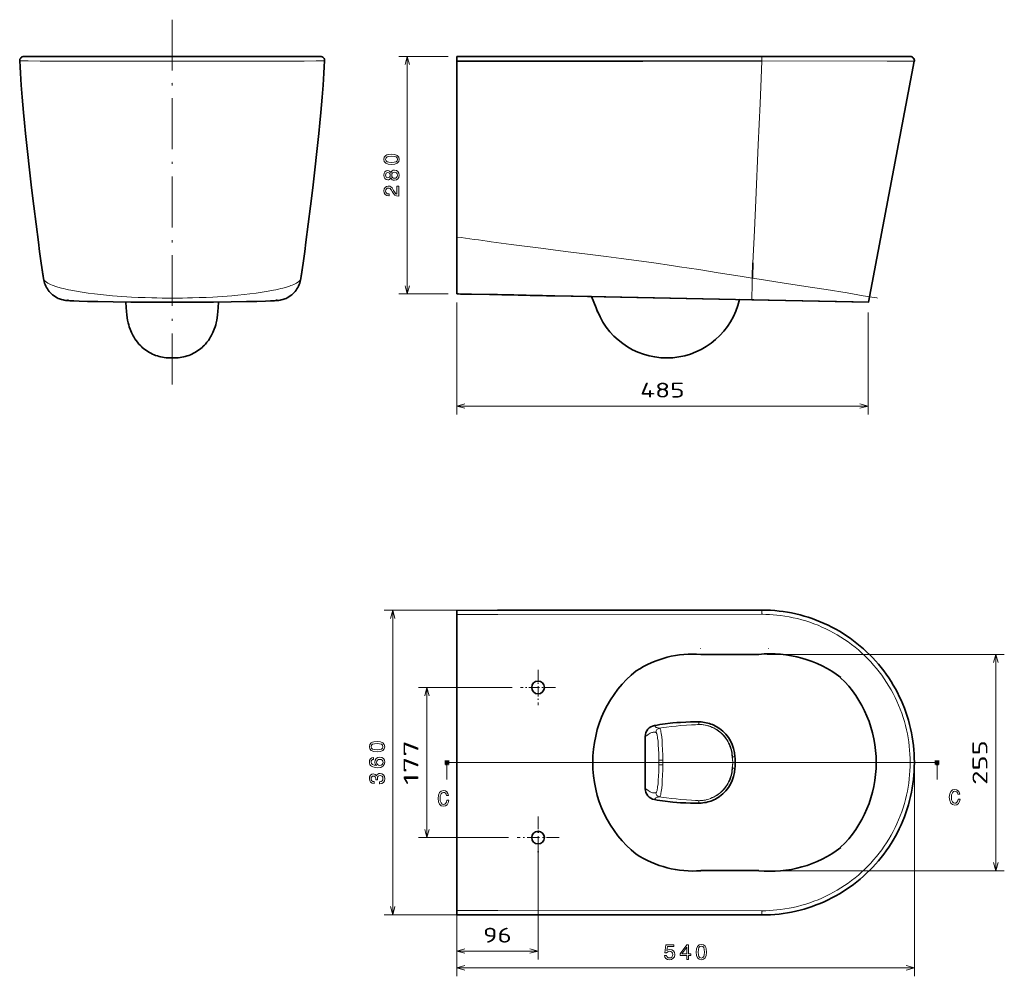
# Model space of a CAD drawing. Extents: x 13 to 407, y 34 to 263.
# Tile 1 of 3: x 13 to 245, y 35 to 261. Entities that reach past the tile are written whole.
import ezdxf
from ezdxf.enums import TextEntityAlignment as Align

# ---------------------------------------------------------------- set-up
doc = ezdxf.new("R2010")
doc.units = 0
doc.linetypes.add('DASHDOT', pattern=[18.5, 12, -3, 0.5, -3])
doc.layers.get('0').update_dxf_attribs({"lineweight": 13})
doc.styles.get("Standard").update_dxf_attribs({"font": 'isocp.shx'})

# ---------------------------------------------------------------- blocks, each defined once
blk = doc.blocks.new('BLOCK1')
at = {"color": 7, "lineweight": 13}
for p, q in [((120.07, 70.4), (120.07, 41.92)), ((139.26, 68.67), (139.26, 41.92))]:
    blk.add_line(p, q, dxfattribs=at)
at = {"color": 7, "lineweight": 13, "ltscale": 0.479647}
blk.add_line((120.07, 43.92), (139.26, 43.92), dxfattribs=at)
at = {"color": 7, "lineweight": 13}
for points in [[(122, 44.44), (120.07, 43.92), (122, 43.4)], [(137.33, 43.4), (139.26, 43.92), (137.33, 44.44)]]:
    blk.add_lwpolyline(points, dxfattribs=at)
blk.add_text('96', height=3.5, dxfattribs=at).set_placement((126.28, 45.92), (133.05, 45.92), align=Align.FIT)
blk = doc.blocks.new('BLOCK2')
at = {"color": 7, "lineweight": 13}
for p, q in [((133.13, 106.07), (111.05, 106.07)), ((113.05, 70.67), (113.05, 106.07)), ((132.29, 70.67), (111.05, 70.67))]:
    blk.add_line(p, q, dxfattribs=at)
for points in [[(113.57, 104.14), (113.05, 106.07), (112.54, 104.14)], [(112.54, 72.61), (113.05, 70.67), (113.57, 72.61)]]:
    blk.add_lwpolyline(points, dxfattribs=at)
blk.add_text('177', height=3.5, rotation=90, dxfattribs=at).set_placement((111.05, 83.12), (111.05, 93.63), align=Align.FIT)
blk = doc.blocks.new('BLOCK3')
at = {"color": 7, "lineweight": 13}
for p, q in [((193.26, 113.87), (249.17, 113.87)), ((247.17, 62.87), (247.17, 113.87)), ((193.26, 62.87), (249.17, 62.87))]:
    blk.add_line(p, q, dxfattribs=at)
for points in [[(247.69, 111.94), (247.17, 113.87), (246.65, 111.94)], [(246.65, 64.81), (247.17, 62.87), (247.69, 64.81)]]:
    blk.add_lwpolyline(points, dxfattribs=at)
blk.add_text('255', height=3.5, rotation=90, dxfattribs=at).set_placement((245.17, 83.12), (245.17, 93.63), align=Align.FIT)
blk = doc.blocks.new('BLOCK4')
at = {"color": 7, "lineweight": 13}
for p, q in [((120.07, 196.87), (120.07, 170.44)), ((217.05, 194.5), (217.05, 170.44)), ((120.07, 172.44), (217.05, 172.44))]:
    blk.add_line(p, q, dxfattribs=at)
for points in [[(122, 172.96), (120.07, 172.44), (122, 171.93)], [(215.12, 171.93), (217.05, 172.44), (215.12, 172.96)]]:
    blk.add_lwpolyline(points, dxfattribs=at)
blk.add_text('485', height=3.5, dxfattribs=at).set_placement((163.31, 174.44), (173.82, 174.44), align=Align.FIT)
blk = doc.blocks.new('BLOCK5')
at = {"color": 7, "linetype": 'DASHDOT', "lineweight": 13, "ltscale": 0.248326}
for p, q in [((139.26, 75.64), (139.26, 65.71)), ((144.22, 70.67), (134.29, 70.67))]:
    blk.add_line(p, q, dxfattribs=at)
blk = doc.blocks.new('BLOCK6')
at = {"color": 7, "linetype": 'DASHDOT', "lineweight": 13, "ltscale": 0.206593}
for p, q in [((139.26, 110.21), (139.26, 101.94)), ((143.39, 106.07), (135.13, 106.07))]:
    blk.add_line(p, q, dxfattribs=at)

msp = doc.modelspace()

# ---------------------------------------------------------------- linework, layer by layer
at = {"color": 7, "linetype": 'DASHDOT', "lineweight": 13}
for p, q in [((48.76, 260.96), (48.76, 172.78)), ((113.55, 85.81), (229.09, 85.81)), ((228.59, 85.81), (114.05, 85.81))]:
    msp.add_line(p, q, dxfattribs=at)
at = {"color": 7, "lineweight": 35}
for p, q in [((48.76, 252.29), (13.82, 252.29)), ((48.76, 252.29), (13.88, 252.29)), ((48.76, 252.29), (83.71, 252.29)), ((48.76, 252.29), (83.65, 252.29)), ((115.84, 252.29), (115.84, 196.3)), ((115.84, 209.73), (115.84, 251.19)), ((115.84, 209.73), (115.84, 251.19)), ((187.84, 252.29), (125.54, 252.29)), ((222.74, 252.29), (187.84, 252.29)), ((223.73, 251.19), (212.91, 194.35)), ((189.31, 194.83), (138.96, 195.83)), ((185.39, 194.9), (147.13, 195.67)), ((212.91, 194.35), (185.5, 194.9)), ((125.49, 121.7), (187.8, 121.76)), ((115.84, 85.81), (115.84, 120.69)), ((115.84, 85.81), (115.84, 120.69)), ((115.84, 85.81), (115.84, 50.92)), ((115.84, 85.81), (115.84, 50.92)), ((125.49, 49.91), (187.8, 49.86))]:
    msp.add_line(p, q, dxfattribs=at)
at = {"color": 7, "lineweight": 35, "ltscale": 0.000133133}
for p, q in [((20.76, 252.29), (20.77, 252.29)), ((76.77, 252.29), (76.76, 252.29))]:
    msp.add_line(p, q, dxfattribs=at)
at = {"color": 7, "lineweight": 13, "ltscale": 0.291266}
for p, q in [((113.84, 252.29), (102.19, 252.29)), ((113.84, 196.3), (102.19, 196.3))]:
    msp.add_line(p, q, dxfattribs=at)
at = {"color": 7, "lineweight": 13}
for p, q in [((104.19, 196.3), (104.19, 252.29)), ((123.49, 121.7), (98.78, 121.7)), ((100.78, 49.91), (100.78, 121.7)), ((187.84, 120.76), (125.54, 120.7)), ((223.74, 83.81), (223.74, 35.4)), ((115.84, 67.84), (115.84, 35.4)), ((123.49, 49.91), (98.78, 49.91)), ((187.84, 50.86), (125.54, 50.91)), ((115.84, 37.4), (223.74, 37.4))]:
    msp.add_line(p, q, dxfattribs=at)
at = {"color": 7, "lineweight": 35, "ltscale": 0.242418}
msp.add_line((125.54, 252.29), (115.84, 252.29), dxfattribs=at)
at = {"color": 7, "lineweight": 35, "ltscale": 0.001974}
msp.add_line((115.84, 252.29), (115.84, 252.21), dxfattribs=at)
msp.add_line((115.84, 252.29), (115.84, 252.21), dxfattribs=at)
at = {"color": 7, "lineweight": 35, "ltscale": 0.006316}
msp.add_line((115.84, 251.96), (115.84, 252.21), dxfattribs=at)
msp.add_line((115.84, 251.96), (115.84, 252.21), dxfattribs=at)
at = {"color": 7, "lineweight": 35, "ltscale": 0.00948}
msp.add_line((115.84, 251.96), (115.84, 251.58), dxfattribs=at)
msp.add_line((115.84, 251.96), (115.84, 251.58), dxfattribs=at)
at = {"color": 7, "lineweight": 35, "ltscale": 0.009893}
msp.add_line((115.84, 251.58), (115.84, 251.19), dxfattribs=at)
msp.add_line((115.84, 251.58), (115.84, 251.19), dxfattribs=at)
at = {"color": 7, "lineweight": 35, "ltscale": 0.241103}
msp.add_line((125.49, 251.19), (115.84, 251.19), dxfattribs=at)
at = {"color": 7, "lineweight": 13, "ltscale": 0.00064087}
msp.add_line((187.8, 251.24), (187.78, 251.24), dxfattribs=at)
at = {"color": 7, "lineweight": 35, "ltscale": 0.000147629}
msp.add_line((48.76, 246.07), (48.77, 246.07), dxfattribs=at)
at = {"color": 7, "lineweight": 35, "ltscale": 0.335611}
msp.add_line((115.84, 196.3), (115.84, 209.73), dxfattribs=at)
msp.add_line((115.84, 196.3), (115.84, 209.73), dxfattribs=at)
at = {"color": 7, "lineweight": 13, "ltscale": 0.000544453}
for q in [(48.74, 195.31), (48.79, 195.31)]:
    msp.add_line((48.76, 195.31), q, dxfattribs=at)
at = {"color": 7, "lineweight": 35, "ltscale": 0.106738}
msp.add_line((123.57, 196.14), (119.3, 196.22), dxfattribs=at)
msp.add_line((123.57, 196.14), (119.3, 196.22), dxfattribs=at)
msp.add_line((123.57, 196.14), (119.3, 196.22), dxfattribs=at)
at = {"color": 7, "lineweight": 35, "ltscale": 0.001471}
for p, q in [((123.57, 196.2), (123.57, 196.14)), ((123.57, 196.2), (123.57, 196.14)), ((123.57, 196.14), (123.57, 196.2)), ((123.57, 196.14), (123.57, 196.2)), ((123.57, 196.2), (123.57, 196.14)), ((123.57, 196.14), (123.57, 196.2))]:
    msp.add_line(p, q, dxfattribs=at)
at = {"color": 7, "lineweight": 35, "ltscale": 0.216848}
msp.add_line((147.63, 195.66), (138.96, 195.83), dxfattribs=at)
msp.add_line((147.63, 195.66), (138.96, 195.83), dxfattribs=at)
at = {"color": 7, "lineweight": 35, "ltscale": 0.20424}
msp.add_line((147.13, 195.67), (138.96, 195.83), dxfattribs=at)
at = {"color": 7, "lineweight": 35, "ltscale": 0.070176}
msp.add_line((148.69, 193.06), (147.63, 195.66), dxfattribs=at)
at = {"color": 7, "lineweight": 35, "ltscale": 0.000704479}
for p in [(48.74, 194.34), (48.79, 194.34)]:
    msp.add_line(p, (48.76, 194.34), dxfattribs=at)
at = {"color": 7, "lineweight": 35, "ltscale": 0.170142}
msp.add_line((189.31, 194.83), (182.5, 194.96), dxfattribs=at)
msp.add_line((189.31, 194.83), (182.5, 194.96), dxfattribs=at)
at = {"color": 7, "lineweight": 35, "ltscale": 0.002709}
msp.add_line((185.5, 194.9), (185.39, 194.9), dxfattribs=at)
at = {"color": 7, "lineweight": 35, "ltscale": 0.000250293}
msp.add_line((185.5, 194.9), (185.49, 194.9), dxfattribs=at)
at = {"color": 7, "lineweight": 35, "ltscale": 0.005843}
msp.add_line((189.54, 194.82), (189.31, 194.83), dxfattribs=at)
msp.add_line((189.54, 194.82), (189.31, 194.83), dxfattribs=at)
msp.add_line((189.54, 194.82), (189.31, 194.83), dxfattribs=at)
at = {"color": 7, "lineweight": 35, "ltscale": 0.493595}
msp.add_line((209.28, 194.43), (189.54, 194.82), dxfattribs=at)
at = {"color": 7, "lineweight": 35, "ltscale": 0.493613}
msp.add_line((209.28, 194.43), (189.54, 194.82), dxfattribs=at)
msp.add_line((209.28, 194.43), (189.54, 194.82), dxfattribs=at)
at = {"color": 7, "lineweight": 35, "ltscale": 0.00033423}
msp.add_line((212.89, 194.36), (212.88, 194.36), dxfattribs=at)
at = {"color": 7, "lineweight": 35, "ltscale": 0.002936}
msp.add_line((148.95, 192.4), (149, 192.29), dxfattribs=at)
at = {"color": 7, "lineweight": 35, "ltscale": 0.001214}
msp.add_line((149.03, 192.2), (149.02, 192.25), dxfattribs=at)
at = {"color": 7, "lineweight": 35, "ltscale": 0.001606}
msp.add_line((149.07, 192.11), (149.05, 192.17), dxfattribs=at)
at = {"color": 7, "lineweight": 35, "ltscale": 0.013984}
for p, q in [((48.21, 181.21), (48.76, 181.21)), ((48.76, 181.21), (49.32, 181.21))]:
    msp.add_line(p, q, dxfattribs=at)
at = {"color": 7, "lineweight": 35, "ltscale": 0.24119}
for p, q in [((115.84, 121.69), (125.49, 121.7)), ((115.84, 49.92), (125.49, 49.91))]:
    msp.add_line(p, q, dxfattribs=at)
at = {"color": 7, "lineweight": 35, "ltscale": 0.001068}
for p, q in [((115.84, 121.65), (115.84, 121.69)), ((115.84, 49.96), (115.84, 49.92))]:
    msp.add_line(p, q, dxfattribs=at)
at = {"color": 7, "lineweight": 35, "ltscale": 0.00606}
for p, q in [((115.84, 121.45), (115.84, 121.69)), ((115.84, 50.17), (115.84, 49.93))]:
    msp.add_line(p, q, dxfattribs=at)
at = {"color": 7, "lineweight": 35, "ltscale": 0.000969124}
for p, q in [((115.84, 121.65), (115.84, 121.69)), ((115.84, 49.96), (115.84, 49.92))]:
    msp.add_line(p, q, dxfattribs=at)
at = {"color": 7, "lineweight": 35, "ltscale": 0.005336}
for p, q in [((115.84, 121.44), (115.84, 121.65)), ((115.84, 121.44), (115.84, 121.65)), ((115.84, 50.18), (115.84, 49.96)), ((115.84, 50.18), (115.84, 49.96))]:
    msp.add_line(p, q, dxfattribs=at)
at = {"color": 7, "lineweight": 35, "ltscale": 0.008858}
for p, q in [((115.84, 121.44), (115.84, 121.08)), ((115.84, 121.44), (115.84, 121.08)), ((115.84, 50.18), (115.84, 50.53)), ((115.84, 50.18), (115.84, 50.53))]:
    msp.add_line(p, q, dxfattribs=at)
at = {"color": 7, "lineweight": 35, "ltscale": 0.009738}
for p, q in [((115.84, 120.69), (115.84, 121.08)), ((115.84, 120.69), (115.84, 121.08)), ((115.84, 50.92), (115.84, 50.53)), ((115.84, 50.92), (115.84, 50.53))]:
    msp.add_line(p, q, dxfattribs=at)
at = {"color": 7, "lineweight": 35, "ltscale": 0.09397}
msp.add_line((115.84, 117.25), (115.84, 121.01), dxfattribs=at)
at = {"color": 7, "lineweight": 13, "ltscale": 0.242419}
for p, q in [((125.54, 120.7), (115.84, 120.69)), ((125.54, 50.91), (115.84, 50.92))]:
    msp.add_line(p, q, dxfattribs=at)
at = {"color": 7, "lineweight": 35, "ltscale": 0.359262}
for p, q in [((115.84, 102.88), (115.84, 117.25)), ((115.84, 68.74), (115.84, 54.37))]:
    msp.add_line(p, q, dxfattribs=at)
at = {"color": 7, "lineweight": 13, "ltscale": 0.002744}
for p, q in [((173.31, 112.7), (173.31, 112.81)), ((189.36, 112.7), (189.36, 112.81))]:
    msp.add_line(p, q, dxfattribs=at)
at = {"color": 7, "lineweight": 35, "ltscale": 0.300036}
for p, q in [((115.84, 109.51), (115.84, 97.51)), ((115.84, 97.51), (115.84, 109.51)), ((115.84, 62.1), (115.84, 74.11)), ((115.84, 74.11), (115.84, 62.1))]:
    msp.add_line(p, q, dxfattribs=at)
at = {"color": 7, "lineweight": 35, "ltscale": 0.340417}
for p, q in [((187.04, 111.31), (173.42, 111.31)), ((187.04, 60.31), (173.42, 60.31))]:
    msp.add_line(p, q, dxfattribs=at)
at = {"color": 7, "lineweight": 35, "ltscale": 0.027469}
for p, q in [((115.84, 101.78), (115.84, 102.88)), ((115.84, 69.84), (115.84, 68.74))]:
    msp.add_line(p, q, dxfattribs=at)
at = {"color": 7, "lineweight": 35, "ltscale": 0.399254}
for q in [(115.84, 101.78), (115.84, 69.84)]:
    msp.add_line((115.84, 85.81), q, dxfattribs=at)
at = {"color": 7, "lineweight": 13, "ltscale": 0.000816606}
for p, q in [((172.96, 95.36), (172.96, 95.39)), ((172.96, 76.26), (172.96, 76.22))]:
    msp.add_line(p, q, dxfattribs=at)
at = {"color": 7, "lineweight": 13, "ltscale": 0.013877}
for p, q in [((172.96, 94.81), (172.96, 95.36)), ((172.96, 76.81), (172.96, 76.26))]:
    msp.add_line(p, q, dxfattribs=at)
at = {"color": 7, "lineweight": 35, "ltscale": 0.18753}
for q in [(115.84, 93.31), (115.84, 93.31), (115.84, 78.31), (115.84, 78.31)]:
    msp.add_line((115.84, 85.81), q, dxfattribs=at)
at = {"color": 7, "lineweight": 35, "ltscale": 0.15413}
for p in [(160.31, 91.97), (160.31, 79.64)]:
    msp.add_line(p, (160.31, 85.81), dxfattribs=at)
at = {"color": 7, "lineweight": 13, "ltscale": 0.023384}
for p, q in [((163.48, 86.38), (164.42, 86.38)), ((163.48, 85.23), (164.42, 85.23))]:
    msp.add_line(p, q, dxfattribs=at)
at = {"color": 7, "lineweight": 13, "ltscale": 0.014368}
for p, q in [((163.48, 85.81), (163.48, 86.38)), ((164.42, 85.81), (164.42, 86.38)), ((163.48, 85.81), (163.48, 85.23)), ((164.42, 85.81), (164.42, 85.23))]:
    msp.add_line(p, q, dxfattribs=at)
at = {"color": 7, "lineweight": 13, "ltscale": 0.01368}
for p, q in [((180.87, 87.14), (181.42, 87.17)), ((180.87, 84.47), (181.42, 84.45))]:
    msp.add_line(p, q, dxfattribs=at)
at = {"color": 7, "lineweight": 13, "ltscale": 0.000816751}
for p, q in [((181.42, 87.17), (181.45, 87.17)), ((181.42, 84.45), (181.45, 84.45))]:
    msp.add_line(p, q, dxfattribs=at)
at = {"color": 7, "lineweight": 100, "ltscale": 0.025}
for p, q in [((113.05, 85.81), (114.05, 85.81)), ((229.59, 85.81), (228.59, 85.81))]:
    msp.add_line(p, q, dxfattribs=at)
at = {"color": 7, "lineweight": 13, "ltscale": 0.1}
for p, q in [((113.55, 85.81), (113.55, 81.81)), ((229.09, 85.81), (229.09, 81.81))]:
    msp.add_line(p, q, dxfattribs=at)
at = {"color": 7, "lineweight": 35, "ltscale": 0.093969}
msp.add_line((115.84, 54.37), (115.84, 50.61), dxfattribs=at)
at = {"color": 7, "lineweight": 13}
for points in [[(15.97, 218.41), (15.58, 221.71), (15.2, 224.99), (14.91, 227.55), (14.63, 230.11), (14.39, 232.38), (14.16, 234.66), (13.84, 237.93), (13.54, 241.23), (13.4, 242.89), (13.27, 244.56), (13.14, 246.23), (13.02, 247.91), (12.91, 249.58), (12.82, 251.24)], [(48.76, 251.19), (27.58, 251.2), (17.62, 251.22), (14.79, 251.23), (13.12, 251.23), (12.85, 251.24), (12.82, 251.24), (12.82, 251.24)], [(48.76, 251.19), (69.95, 251.2), (79.91, 251.22), (82.74, 251.23), (84.41, 251.23), (84.68, 251.24), (84.71, 251.24), (84.71, 251.24)], [(81.56, 218.41), (81.95, 221.71), (82.33, 224.99), (82.62, 227.55), (82.89, 230.11), (83.13, 232.38), (83.37, 234.66), (83.69, 237.93), (83.99, 241.23), (84.13, 242.89), (84.26, 244.56), (84.39, 246.23), (84.51, 247.91), (84.62, 249.58), (84.71, 251.24)], [(104.71, 250.36), (104.19, 252.29), (103.68, 250.36)], [(186.35, 218.41), (186.95, 231.44), (187.38, 241.23), (187.63, 247.07), (187.8, 251.24)], [(187.84, 252.29), (187.82, 252.29), (187.81, 252.28), (187.8, 252.27), (187.8, 252.25), (187.8, 252.16), (187.8, 251.95), (187.8, 251.24)], [(223.73, 251.19), (217.29, 251.2), (187.8, 251.24)], [(185.68, 203.67), (186.03, 211.28), (186.35, 218.41)], [(147.32, 205.6), (141.49, 206.34), (135.66, 207.09), (128.68, 207.99), (124, 208.61)], [(185.52, 199.99), (182.66, 200.47), (177.47, 201.31), (172.93, 202.03), (168.38, 202.72), (166.46, 203.01), (162.3, 203.61), (158.25, 204.17), (154.61, 204.66), (151.11, 205.12), (147.32, 205.6)], [(185.68, 203.67), (185.55, 200.36), (185.54, 199.99)], [(48.74, 195.31), (46.37, 195.33), (45.17, 195.35), (43.97, 195.38), (42.37, 195.43), (40.78, 195.49), (39.19, 195.57), (38.05, 195.64), (36.92, 195.71), (35.8, 195.79), (34.7, 195.88), (33.25, 196.01), (31.83, 196.16), (30.46, 196.31), (28.96, 196.51), (27.53, 196.72), (26.17, 196.94), (24.9, 197.18), (24.29, 197.3), (23.71, 197.43), (23.16, 197.56), (22.64, 197.69), (21.84, 197.92), (21.12, 198.15), (20.79, 198.26), (20.47, 198.38), (20.09, 198.54), (19.75, 198.7), (19.44, 198.86), (19.15, 199.05), (19.02, 199.14), (18.9, 199.23), (18.77, 199.35), (18.66, 199.48), (18.57, 199.6), (18.51, 199.71), (18.46, 199.82), (18.44, 199.93)], [(48.79, 195.31), (51.16, 195.33), (52.36, 195.35), (53.56, 195.38), (55.16, 195.43), (56.75, 195.49), (58.34, 195.57), (59.48, 195.64), (60.61, 195.71), (61.73, 195.79), (62.83, 195.88), (64.28, 196.01), (65.7, 196.16), (67.07, 196.31), (68.57, 196.51), (70, 196.72), (71.36, 196.94), (72.63, 197.18), (73.24, 197.3), (73.82, 197.43), (74.37, 197.56), (74.89, 197.69), (75.69, 197.92), (76.41, 198.15), (76.74, 198.26), (77.05, 198.38), (77.44, 198.54), (77.78, 198.7), (78.09, 198.86), (78.38, 199.05), (78.51, 199.14), (78.63, 199.23), (78.76, 199.35), (78.87, 199.48), (78.96, 199.6), (79.02, 199.71), (79.06, 199.82), (79.09, 199.93)], [(185.52, 199.99), (185.48, 197.92), (185.43, 195.88), (185.41, 195.13), (185.4, 194.94), (185.4, 194.91), (185.39, 194.9)], [(215.08, 195.31), (214.88, 195.35), (214.25, 195.46), (211.7, 195.89), (207.86, 196.52), (202.94, 197.31), (199.21, 197.89), (192.55, 198.92), (187.12, 199.75), (185.54, 199.99)], [(103.68, 198.23), (104.19, 196.3), (104.71, 198.23)], [(48.74, 195.31), (48.74, 194.57), (48.74, 194.34), (48.74, 194.34)], [(48.79, 195.31), (48.79, 194.57), (48.79, 194.34), (48.79, 194.34)], [(48.74, 194.34), (44.24, 194.34), (39.79, 194.37), (35.88, 194.41), (32.36, 194.46), (29.19, 194.52), (27.87, 194.56), (26.74, 194.6), (25.79, 194.64), (25.04, 194.68), (24.61, 194.71), (24.3, 194.74), (24.1, 194.78), (24.03, 194.8), (24.01, 194.81), (24, 194.82), (24, 194.82), (24, 194.82), (24, 194.83), (24.01, 194.83), (24.05, 194.85), (24.12, 194.87), (24.36, 194.9)], [(48.79, 194.34), (53.29, 194.34), (57.74, 194.37), (61.65, 194.41), (65.17, 194.46), (68.34, 194.52), (69.66, 194.56), (70.79, 194.6), (71.74, 194.64), (72.49, 194.68), (72.92, 194.71), (73.23, 194.74), (73.43, 194.78), (73.5, 194.8), (73.52, 194.81), (73.53, 194.82), (73.53, 194.82), (73.53, 194.82), (73.53, 194.83), (73.52, 194.83), (73.48, 194.85), (73.41, 194.87), (73.17, 194.9)], [(101.29, 119.77), (100.78, 121.7), (100.26, 119.77)], [(187.84, 120.76), (187.82, 120.83), (187.8, 120.94), (187.8, 121.05), (187.8, 121.46), (187.8, 121.76)], [(222.74, 85.81), (222.73, 86.78), (222.69, 87.75), (222.62, 88.72), (222.53, 89.68), (222.4, 90.65), (222.26, 91.61), (222.08, 92.56), (221.88, 93.51), (221.64, 94.5), (221.38, 95.48), (221.08, 96.45), (220.76, 97.42), (220.41, 98.37), (220.03, 99.32), (219.62, 100.25), (219.19, 101.17), (218.73, 102.08), (218.24, 102.97), (217.73, 103.85), (217.19, 104.71), (216.63, 105.56), (216.04, 106.39), (215.43, 107.2), (214.8, 108), (214.14, 108.77), (213.46, 109.53), (212.76, 110.27), (212.04, 110.98), (211.29, 111.68), (210.53, 112.35), (209.75, 113), (208.95, 113.63), (208.13, 114.23), (207.29, 114.81), (206.44, 115.37), (205.57, 115.9), (204.69, 116.4), (203.79, 116.88), (202.88, 117.33), (201.96, 117.76), (201.02, 118.16), (200.07, 118.53), (199.12, 118.87), (198.15, 119.19), (197.17, 119.48), (196.19, 119.73), (195.2, 119.96), (194.2, 120.17), (193.2, 120.34), (192.19, 120.48), (191.32, 120.58), (190.46, 120.66), (189.59, 120.71), (188.72, 120.74), (187.84, 120.76)], [(162.81, 92.91), (162.73, 92.93), (162.54, 92.95), (162.45, 92.96), (162.31, 92.96), (162.16, 92.95), (162.01, 92.92), (161.81, 92.87), (161.62, 92.78), (161.48, 92.71), (161.22, 92.55), (161.01, 92.4), (160.79, 92.26), (160.61, 92.14), (160.43, 92.03)], [(163.65, 93.9), (163.34, 93.95), (163.2, 93.98), (163.02, 94.03), (162.87, 94.09), (162.8, 94.13), (162.75, 94.17), (162.7, 94.21), (162.67, 94.26), (162.61, 94.35), (162.56, 94.44), (162.5, 94.51)], [(163.48, 86.38), (163.48, 86.79), (163.46, 87.91), (163.42, 88.99), (163.37, 89.95), (163.3, 90.84), (163.21, 91.56), (163.17, 91.87), (163.12, 92.15), (163.07, 92.36), (163.02, 92.54), (162.97, 92.69), (162.93, 92.79), (162.89, 92.85), (162.86, 92.88), (162.84, 92.9), (162.81, 92.91)], [(172.96, 94.81), (172.8, 94.78), (172.63, 94.77), (172.16, 94.73), (171.23, 94.68), (170.03, 94.6), (168.57, 94.5), (167.62, 94.41), (166.5, 94.29), (165.34, 94.15), (164.51, 94.03), (163.65, 93.9)], [(164.42, 86.38), (164.41, 87.52), (164.38, 88.8), (164.32, 90.02), (164.26, 90.98), (164.17, 91.86), (164.13, 92.27), (164.07, 92.64), (163.98, 93.13), (163.93, 93.34), (163.88, 93.52), (163.83, 93.66), (163.78, 93.77), (163.75, 93.83), (163.71, 93.87), (163.68, 93.89), (163.65, 93.9)], [(180.87, 87.14), (180.85, 87.48), (180.82, 87.79), (180.76, 88.18), (180.68, 88.55), (180.61, 88.85), (180.49, 89.25), (180.36, 89.64), (180.2, 90.01), (180.03, 90.38), (179.88, 90.66), (179.73, 90.92), (179.47, 91.32), (179.2, 91.7), (178.9, 92.07), (178.58, 92.41), (178.23, 92.74), (177.87, 93.05), (177.49, 93.33), (177.15, 93.56), (176.8, 93.77), (176.43, 93.97), (176.06, 94.14), (175.68, 94.3), (175.28, 94.43), (174.88, 94.55), (174.47, 94.64), (174.07, 94.71), (173.66, 94.77), (173.17, 94.8), (172.96, 94.81)], [(172.96, 94.81), (173.21, 94.8), (173.47, 94.78), (173.72, 94.75), (173.97, 94.72), (174.41, 94.64), (174.85, 94.54), (175.27, 94.41), (175.68, 94.27), (176.1, 94.09), (176.51, 93.89), (176.9, 93.67), (177.27, 93.43), (177.65, 93.15), (178, 92.86), (178.34, 92.55), (178.66, 92.23), (178.96, 91.88), (179.23, 91.52), (179.49, 91.14), (179.73, 90.75), (179.94, 90.35), (180.12, 89.97), (180.27, 89.59), (180.4, 89.19), (180.52, 88.79), (180.61, 88.39), (180.68, 87.99), (180.74, 87.57), (180.77, 87.16), (180.78, 86.81)], [(180.83, 86.79), (180.83, 86.8), (180.83, 86.8), (180.81, 86.81), (180.78, 86.81)], [(113.8, 85.21), (113.55, 85.81), (113.3, 85.21)], [(163.48, 85.23), (163.48, 84.83), (163.46, 83.71), (163.42, 82.63), (163.37, 81.66), (163.3, 80.78), (163.21, 80.05), (163.17, 79.74), (163.12, 79.47), (163.07, 79.25), (163.02, 79.07), (162.97, 78.93), (162.93, 78.82), (162.89, 78.77), (162.86, 78.73), (162.84, 78.71), (162.81, 78.7)], [(164.42, 85.23), (164.41, 84.1), (164.38, 82.82), (164.32, 81.59), (164.26, 80.64), (164.17, 79.75), (164.13, 79.35), (164.07, 78.98), (163.98, 78.48), (163.93, 78.28), (163.88, 78.1), (163.83, 77.96), (163.78, 77.85), (163.75, 77.79), (163.71, 77.75), (163.68, 77.73), (163.65, 77.72)], [(172.96, 76.81), (173.21, 76.82), (173.47, 76.84), (173.72, 76.86), (173.97, 76.89), (174.41, 76.97), (174.85, 77.08), (175.27, 77.2), (175.68, 77.35), (176.1, 77.53), (176.51, 77.73), (176.9, 77.95), (177.27, 78.19), (177.65, 78.46), (178, 78.75), (178.34, 79.06), (178.66, 79.39), (178.96, 79.73), (179.23, 80.09), (179.49, 80.47), (179.73, 80.86), (179.94, 81.27), (180.12, 81.64), (180.27, 82.03), (180.4, 82.42), (180.52, 82.82), (180.61, 83.22), (180.68, 83.63), (180.74, 84.04), (180.77, 84.46), (180.78, 84.8)], [(180.87, 84.47), (180.85, 84.13), (180.82, 83.82), (180.76, 83.44), (180.68, 83.06), (180.61, 82.76), (180.49, 82.37), (180.36, 81.98), (180.2, 81.6), (180.03, 81.23), (179.88, 80.96), (179.73, 80.69), (179.47, 80.29), (179.2, 79.91), (178.9, 79.55), (178.58, 79.2), (178.23, 78.88), (177.87, 78.57), (177.49, 78.28), (177.15, 78.05), (176.8, 77.84), (176.43, 77.65), (176.06, 77.47), (175.68, 77.32), (175.28, 77.18), (174.88, 77.07), (174.47, 76.97), (174.07, 76.9), (173.66, 76.85), (173.17, 76.82), (172.96, 76.81)], [(180.83, 84.82), (180.83, 84.82), (180.83, 84.81), (180.81, 84.81), (180.78, 84.8)], [(222.74, 85.81), (222.73, 84.84), (222.69, 83.87), (222.62, 82.9), (222.53, 81.93), (222.4, 80.97), (222.26, 80.01), (222.08, 79.06), (221.88, 78.11), (221.64, 77.12), (221.38, 76.14), (221.08, 75.16), (220.76, 74.2), (220.41, 73.24), (220.03, 72.3), (219.62, 71.37), (219.19, 70.45), (218.73, 69.54), (218.24, 68.65), (217.73, 67.77), (217.19, 66.9), (216.63, 66.06), (216.04, 65.23), (215.43, 64.41), (214.8, 63.62), (214.14, 62.84), (213.46, 62.08), (212.76, 61.35), (212.04, 60.63), (211.29, 59.94), (210.53, 59.26), (209.75, 58.61), (208.95, 57.99), (208.13, 57.38), (207.29, 56.8), (206.44, 56.25), (205.57, 55.72), (204.69, 55.21), (203.79, 54.73), (202.88, 54.28), (201.96, 53.86), (201.02, 53.46), (200.07, 53.09), (199.12, 52.74), (198.15, 52.43), (197.17, 52.14), (196.19, 51.88), (195.2, 51.65), (194.2, 51.45), (193.2, 51.28), (192.19, 51.14), (191.32, 51.04), (190.46, 50.96), (189.59, 50.9), (188.72, 50.87), (187.84, 50.86)], [(229.34, 85.21), (229.09, 85.81), (228.84, 85.21)], [(162.81, 78.7), (162.73, 78.69), (162.54, 78.66), (162.45, 78.66), (162.31, 78.65), (162.16, 78.66), (162.01, 78.69), (161.81, 78.75), (161.62, 78.83), (161.48, 78.9), (161.22, 79.07), (161.01, 79.21), (160.79, 79.36), (160.61, 79.47), (160.43, 79.58)], [(163.65, 77.72), (163.34, 77.66), (163.2, 77.63), (163.02, 77.58), (162.87, 77.52), (162.8, 77.49), (162.75, 77.44), (162.7, 77.4), (162.67, 77.36), (162.61, 77.27), (162.56, 77.17), (162.5, 77.1)], [(172.96, 76.81), (172.8, 76.83), (172.63, 76.85), (172.16, 76.88), (171.23, 76.94), (170.03, 77.01), (168.57, 77.12), (167.62, 77.21), (166.5, 77.32), (165.34, 77.47), (164.51, 77.58), (163.65, 77.72)], [(100.26, 51.84), (100.78, 49.91), (101.29, 51.84)], [(187.84, 50.86), (187.82, 50.79), (187.8, 50.71), (187.8, 50.63), (187.8, 50.47), (187.8, 50.26), (187.8, 49.86), (187.8, 49.86)], [(117.78, 37.92), (115.84, 37.4), (117.78, 36.88)], [(221.81, 36.88), (223.74, 37.4), (221.81, 37.92)]]:
    msp.add_lwpolyline(points, dxfattribs=at)
at = {"color": 7, "lineweight": 35}
for points in [[(18.44, 199.93), (18.13, 202), (17.83, 204.08), (17.52, 206.27), (17.23, 208.47), (16.67, 212.75), (16.14, 217.03), (15.63, 221.31), (15.13, 225.6), (14.66, 229.87), (14.21, 234.15), (13.97, 236.61), (13.73, 239.06), (13.57, 240.87), (13.41, 242.69), (13.19, 245.54), (12.99, 248.39), (12.9, 249.81), (12.82, 251.24)], [(79.09, 199.93), (79.4, 202), (79.7, 204.08), (80.01, 206.27), (80.3, 208.47), (80.85, 212.75), (81.39, 217.03), (81.9, 221.31), (82.4, 225.6), (82.87, 229.87), (83.32, 234.15), (83.56, 236.61), (83.79, 239.06), (83.96, 240.87), (84.12, 242.69), (84.34, 245.54), (84.54, 248.39), (84.63, 249.81), (84.71, 251.24)], [(187.78, 251.24), (159.75, 251.22), (125.49, 251.19)], [(223.73, 251.19), (223.74, 251.32), (223.73, 251.45), (223.7, 251.58), (223.64, 251.72), (223.57, 251.85), (223.48, 251.96), (223.37, 252.06), (223.26, 252.15), (223.13, 252.21), (223, 252.26), (222.87, 252.28), (222.65, 252.3), (222.5, 252.31), (222.2, 252.3), (221.87, 252.29)], [(223.73, 251.19), (223.74, 251.32), (223.73, 251.45), (223.7, 251.58), (223.64, 251.72), (223.57, 251.85), (223.48, 251.96), (223.37, 252.06), (223.26, 252.15), (223.13, 252.21), (223, 252.26), (222.87, 252.28), (222.65, 252.3), (222.5, 252.31), (222.2, 252.3), (221.87, 252.29)], [(48.76, 246.08), (48.76, 246.07), (48.76, 246.07), (48.76, 246.07), (48.76, 246.07), (48.76, 246.07)], [(185.68, 203.67), (185.55, 200.32), (185.54, 199.99)], [(18.44, 199.93), (18.51, 199.56), (18.59, 199.21), (18.7, 198.85), (18.82, 198.51), (18.97, 198.16), (19.15, 197.83), (19.34, 197.5), (19.55, 197.19), (19.78, 196.89), (20.03, 196.61), (20.29, 196.34), (20.58, 196.09), (20.91, 195.83), (21.25, 195.6), (21.62, 195.4), (21.92, 195.26), (22.23, 195.13), (22.46, 195.05), (22.7, 194.98), (23.06, 194.89), (23.34, 194.84), (23.62, 194.79), (24.12, 194.74), (24.65, 194.7), (25.6, 194.64), (26.8, 194.59), (28.8, 194.53), (31.25, 194.48), (34.88, 194.42), (38.99, 194.37), (44.28, 194.34), (48.74, 194.34)], [(79.09, 199.93), (79.02, 199.56), (78.94, 199.21), (78.83, 198.85), (78.7, 198.51), (78.55, 198.16), (78.38, 197.83), (78.19, 197.5), (77.98, 197.19), (77.75, 196.89), (77.5, 196.61), (77.24, 196.34), (76.95, 196.09), (76.62, 195.83), (76.28, 195.6), (75.91, 195.4), (75.61, 195.26), (75.3, 195.13), (75.07, 195.05), (74.83, 194.98), (74.47, 194.89), (74.19, 194.84), (73.91, 194.79), (73.41, 194.74), (72.88, 194.7), (71.93, 194.64), (70.73, 194.59), (68.73, 194.53), (66.28, 194.48), (62.65, 194.42), (58.54, 194.37), (53.25, 194.34), (48.79, 194.34)], [(37.87, 194.38), (37.93, 193.13), (38, 192.19), (38.08, 191.38), (38.17, 190.69), (38.27, 190.12), (38.4, 189.5), (38.51, 189.05), (38.66, 188.55), (38.84, 188), (38.99, 187.62), (39.18, 187.18), (39.41, 186.7), (39.56, 186.42), (39.72, 186.15), (39.96, 185.75), (40.24, 185.35), (40.56, 184.93), (40.74, 184.7), (40.93, 184.49), (41.18, 184.22), (41.43, 183.97), (41.72, 183.7), (42.02, 183.45), (42.34, 183.19), (42.68, 182.95), (43.04, 182.71), (43.41, 182.49), (43.76, 182.3), (44.12, 182.12), (44.48, 181.96), (44.87, 181.81), (45.27, 181.67), (45.67, 181.55), (46.08, 181.45), (46.5, 181.36), (46.91, 181.3), (47.34, 181.25), (47.77, 181.22), (48.21, 181.21)], [(59.66, 194.38), (59.6, 193.13), (59.53, 192.19), (59.45, 191.38), (59.36, 190.69), (59.26, 190.12), (59.13, 189.5), (59.02, 189.05), (58.87, 188.55), (58.68, 188), (58.54, 187.62), (58.35, 187.18), (58.12, 186.7), (57.97, 186.42), (57.81, 186.15), (57.57, 185.75), (57.29, 185.35), (56.97, 184.93), (56.79, 184.7), (56.59, 184.49), (56.35, 184.22), (56.1, 183.97), (55.81, 183.7), (55.51, 183.45), (55.18, 183.19), (54.85, 182.95), (54.49, 182.71), (54.12, 182.49), (53.77, 182.3), (53.41, 182.12), (53.05, 181.96), (52.66, 181.81), (52.26, 181.67), (51.86, 181.55), (51.45, 181.45), (51.03, 181.36), (50.61, 181.3), (50.19, 181.25), (49.76, 181.22), (49.32, 181.21)], [(187.8, 121.76), (188.81, 121.74), (189.82, 121.7), (190.82, 121.63), (191.83, 121.53), (192.83, 121.4), (193.82, 121.25), (194.81, 121.07), (195.8, 120.85), (196.78, 120.62), (197.75, 120.35), (198.72, 120.06), (199.67, 119.74), (200.62, 119.39), (201.56, 119.02), (202.48, 118.62), (203.4, 118.2), (204.3, 117.75), (205.19, 117.27), (206.06, 116.77), (206.92, 116.25), (207.77, 115.7), (208.6, 115.13), (209.41, 114.53), (210.21, 113.91), (210.99, 113.27), (211.75, 112.61), (212.49, 111.93), (213.22, 111.23), (213.92, 110.5), (214.6, 109.76), (215.26, 109), (215.9, 108.22), (216.52, 107.42), (217.12, 106.61), (217.69, 105.78), (218.24, 104.93), (218.76, 104.07), (219.26, 103.2), (219.73, 102.31), (220.18, 101.4), (220.61, 100.49), (221.01, 99.56), (221.38, 98.63), (221.73, 97.68), (222.05, 96.72), (222.34, 95.76), (222.6, 94.79), (222.84, 93.81), (223.05, 92.82), (223.23, 91.83), (223.39, 90.83), (223.51, 89.83), (223.61, 88.83), (223.68, 87.82), (223.73, 86.82), (223.74, 85.81)], [(172.96, 95.39), (171.96, 95.4), (170.93, 95.38), (169.85, 95.35), (168.63, 95.28), (167.72, 95.22), (166.78, 95.13), (166.19, 95.07), (165.01, 94.93), (163.76, 94.75), (163.12, 94.65), (162.46, 94.54)], [(187.8, 49.86), (188.81, 49.87), (189.82, 49.92), (190.82, 49.99), (191.83, 50.09), (192.83, 50.21), (193.82, 50.37), (194.81, 50.55), (195.8, 50.76), (196.78, 51), (197.75, 51.26), (198.72, 51.56), (199.67, 51.88), (200.62, 52.22), (201.56, 52.6), (202.48, 52.99), (203.4, 53.42), (204.3, 53.87), (205.19, 54.35), (206.06, 54.85), (206.92, 55.37), (207.77, 55.92), (208.6, 56.49), (209.41, 57.08), (210.21, 57.7), (210.99, 58.34), (211.75, 59), (212.49, 59.69), (213.22, 60.39), (213.92, 61.11), (214.6, 61.85), (215.26, 62.62), (215.9, 63.39), (216.52, 64.19), (217.12, 65.01), (217.69, 65.84), (218.24, 66.68), (218.76, 67.54), (219.26, 68.42), (219.73, 69.31), (220.18, 70.21), (220.61, 71.13), (221.01, 72.05), (221.38, 72.99), (221.73, 73.94), (222.05, 74.89), (222.34, 75.86), (222.6, 76.83), (222.84, 77.81), (223.05, 78.8), (223.23, 79.79), (223.39, 80.78), (223.51, 81.78), (223.61, 82.79), (223.68, 83.79), (223.73, 84.8), (223.74, 85.81)], [(172.96, 76.22), (171.96, 76.22), (170.93, 76.23), (169.85, 76.27), (168.63, 76.33), (167.72, 76.4), (166.78, 76.48), (166.19, 76.55), (165.01, 76.69), (163.76, 76.86), (163.12, 76.96), (162.46, 77.08)]]:
    msp.add_lwpolyline(points, dxfattribs=at)
at = {"color": 7, "lineweight": 13}
for points in [[(100.48, 226.82), (101.28, 226.89), (101.84, 227.13), (102.18, 227.51), (102.29, 228.03), (102.18, 228.55), (101.84, 228.93), (101.28, 229.16), (100.48, 229.24), (99.7, 229.16), (99.38, 229.07), (99.13, 228.93), (98.78, 228.55), (98.67, 228.03), (98.78, 227.51), (99.13, 227.13), (99.7, 226.89)], [(100.48, 227.3), (99.87, 227.34), (99.43, 227.47), (99.18, 227.7), (99.09, 228.03), (99.18, 228.37), (99.43, 228.59), (99.87, 228.72), (100.48, 228.76), (101.1, 228.72), (101.54, 228.59), (101.8, 228.37), (101.88, 228.03), (101.8, 227.7), (101.54, 227.47), (101.1, 227.34)], [(100.31, 223.67), (100.45, 223.41), (100.65, 223.24), (100.89, 223.13), (101.19, 223.09), (101.64, 223.17), (101.99, 223.4), (102.21, 223.78), (102.29, 224.3), (102.21, 224.81), (101.99, 225.18), (101.64, 225.42), (101.19, 225.5), (100.89, 225.46), (100.65, 225.36), (100.45, 225.17), (100.31, 224.92), (100.19, 225.12), (100.02, 225.27), (99.82, 225.35), (99.57, 225.38), (99.21, 225.3), (98.93, 225.09), (98.74, 224.75), (98.67, 224.3), (98.74, 223.84), (98.93, 223.5), (99.21, 223.28), (99.57, 223.21), (99.82, 223.23), (100.02, 223.32)], [(99.61, 223.69), (99.39, 223.73), (99.22, 223.85), (99.11, 224.04), (99.07, 224.3), (99.11, 224.55), (99.22, 224.74), (99.39, 224.86), (99.61, 224.91), (99.84, 224.86), (100.01, 224.74), (100.13, 224.55), (100.17, 224.3), (100.13, 224.04), (100.01, 223.85), (99.84, 223.73)], [(101.18, 223.58), (100.91, 223.62), (100.71, 223.77), (100.58, 223.99), (100.53, 224.3), (100.58, 224.59), (100.71, 224.82), (100.91, 224.97), (101.18, 225.02), (101.47, 224.97), (101.68, 224.82), (101.83, 224.59), (101.87, 224.3), (101.83, 223.99), (101.68, 223.77), (101.47, 223.62)], [(102.19, 219.33), (102.19, 221.74), (101.76, 221.74), (101.76, 219.83), (101.52, 219.94), (101.33, 220.12), (100.97, 220.68), (100.82, 220.98), (100.6, 221.31), (100.35, 221.55), (100.05, 221.69), (99.71, 221.74), (99.29, 221.65), (98.96, 221.41), (98.74, 221.05), (98.67, 220.58), (98.75, 220.1), (98.99, 219.73), (99.37, 219.49), (99.87, 219.41), (99.94, 219.41), (99.94, 219.87), (99.9, 219.87), (99.56, 219.92), (99.3, 220.05), (99.14, 220.27), (99.09, 220.56), (99.14, 220.85), (99.26, 221.07), (99.46, 221.21), (99.71, 221.26), (99.94, 221.22), (100.14, 221.13), (100.31, 220.96), (100.46, 220.74), (100.62, 220.44), (100.93, 219.95), (101.27, 219.6), (101.67, 219.4), (102.18, 219.33)], [(97.07, 88.33), (97.86, 88.4), (98.42, 88.64), (98.77, 89.02), (98.88, 89.54), (98.77, 90.06), (98.42, 90.44), (97.86, 90.67), (97.07, 90.75), (96.28, 90.67), (95.97, 90.58), (95.71, 90.44), (95.37, 90.06), (95.25, 89.54), (95.37, 89.02), (95.71, 88.64), (96.28, 88.4)], [(97.07, 88.81), (96.46, 88.85), (96.02, 88.98), (95.76, 89.21), (95.67, 89.54), (95.76, 89.88), (96.02, 90.1), (96.46, 90.23), (97.07, 90.27), (97.68, 90.23), (98.12, 90.1), (98.38, 89.88), (98.46, 89.54), (98.38, 89.21), (98.12, 88.98), (97.68, 88.85)], [(96.22, 87.02), (95.81, 86.92), (95.51, 86.7), (95.32, 86.36), (95.25, 85.91), (95.29, 85.62), (95.38, 85.36), (95.54, 85.13), (95.76, 84.94), (96.04, 84.79), (96.37, 84.68), (96.77, 84.61), (97.22, 84.59), (97.94, 84.67), (98.46, 84.92), (98.77, 85.31), (98.88, 85.86), (98.79, 86.35), (98.55, 86.72), (98.18, 86.96), (97.7, 87.05), (97.22, 86.96), (96.85, 86.73), (96.62, 86.37), (96.54, 85.93), (96.64, 85.45), (96.93, 85.09), (96.37, 85.17), (95.98, 85.33), (95.74, 85.58), (95.66, 85.92), (95.7, 86.17), (95.81, 86.36), (95.98, 86.49), (96.22, 86.55)], [(97.71, 86.56), (98.02, 86.5), (98.27, 86.36), (98.43, 86.14), (98.48, 85.85), (98.43, 85.56), (98.27, 85.33), (98.03, 85.18), (97.71, 85.14), (97.4, 85.19), (97.16, 85.33), (97.01, 85.56), (96.95, 85.87), (97.01, 86.15), (97.16, 86.36), (97.39, 86.5)], [(97.68, 80.8), (97.71, 80.8), (98.2, 80.88), (98.56, 81.12), (98.79, 81.49), (98.88, 81.99), (98.79, 82.51), (98.57, 82.9), (98.22, 83.16), (97.76, 83.25), (97.46, 83.21), (97.22, 83.1), (97.04, 82.91), (96.9, 82.67), (96.63, 83), (96.19, 83.12), (95.8, 83.04), (95.5, 82.82), (95.32, 82.47), (95.25, 81.99), (95.33, 81.53), (95.55, 81.18), (95.91, 80.96), (96.37, 80.88), (96.41, 80.88), (96.41, 81.33), (96.09, 81.37), (95.86, 81.5), (95.71, 81.71), (95.66, 82.01), (95.7, 82.27), (95.81, 82.47), (95.98, 82.58), (96.21, 82.63), (96.46, 82.58), (96.63, 82.46), (96.73, 82.25), (96.76, 81.96), (96.75, 81.76), (97.15, 81.76), (97.14, 82.01), (97.19, 82.33), (97.31, 82.57), (97.5, 82.71), (97.76, 82.76), (98.05, 82.7), (98.27, 82.56), (98.41, 82.32), (98.45, 82.02), (98.4, 81.7), (98.25, 81.47), (98.01, 81.32), (97.68, 81.26)], [(113.51, 76.91), (113.41, 76.48), (113.24, 76.18), (113.01, 75.99), (112.74, 75.93), (112.41, 76.02), (112.15, 76.3), (111.98, 76.74), (111.92, 77.35), (111.98, 77.96), (112.15, 78.41), (112.4, 78.69), (112.74, 78.78), (112.98, 78.73), (113.19, 78.59), (113.35, 78.36), (113.46, 78.05), (113.94, 78.05), (113.79, 78.53), (113.52, 78.89), (113.17, 79.12), (112.74, 79.2), (112.2, 79.07), (111.79, 78.72), (111.53, 78.14), (111.44, 77.35), (111.53, 76.57), (111.79, 75.99), (112.2, 75.63), (112.74, 75.51), (113.21, 75.6), (113.58, 75.87), (113.85, 76.31), (113.99, 76.91)], [(234.05, 77.17), (233.95, 76.75), (233.78, 76.44), (233.55, 76.26), (233.28, 76.2), (232.95, 76.29), (232.69, 76.56), (232.52, 77), (232.47, 77.62), (232.52, 78.23), (232.69, 78.68), (232.95, 78.95), (233.28, 79.05), (233.52, 79), (233.73, 78.86), (233.89, 78.63), (234, 78.32), (234.48, 78.32), (234.33, 78.79), (234.07, 79.16), (233.71, 79.38), (233.28, 79.47), (232.75, 79.34), (232.34, 78.99), (232.07, 78.41), (231.98, 77.62), (232.07, 76.83), (232.34, 76.25), (232.75, 75.89), (233.28, 75.77), (233.75, 75.87), (234.13, 76.14), (234.39, 76.58), (234.54, 77.17)], [(164.8, 40.31), (164.92, 39.9), (165.16, 39.58), (165.53, 39.37), (165.99, 39.3), (166.5, 39.39), (166.9, 39.64), (167.15, 40.03), (167.25, 40.53), (167.16, 41), (166.92, 41.37), (166.54, 41.61), (166.05, 41.69), (165.67, 41.63), (165.38, 41.47), (165.52, 42.41), (167.05, 42.41), (167.05, 42.82), (165.18, 42.82), (164.91, 40.97), (165.31, 40.97), (165.6, 41.21), (165.97, 41.29), (166.3, 41.24), (166.54, 41.07), (166.7, 40.83), (166.76, 40.51), (166.7, 40.19), (166.54, 39.94), (166.29, 39.79), (165.97, 39.73), (165.71, 39.77), (165.5, 39.88), (165.35, 40.07), (165.27, 40.31)], [(170.07, 39.4), (170.52, 39.4), (170.52, 40.27), (171.02, 40.27), (171.02, 40.67), (170.52, 40.67), (170.52, 42.82), (170.06, 42.82), (168.53, 40.71), (168.53, 40.27), (170.07, 40.27)], [(168.95, 40.67), (170.07, 42.24), (170.07, 40.67)], [(172.31, 41.11), (172.39, 40.32), (172.62, 39.75), (173, 39.41), (173.53, 39.3), (174.05, 39.41), (174.43, 39.75), (174.66, 40.32), (174.74, 41.11), (174.66, 41.9), (174.56, 42.21), (174.43, 42.47), (174.05, 42.81), (173.53, 42.92), (173, 42.81), (172.62, 42.46), (172.39, 41.9)], [(172.8, 41.11), (172.84, 41.72), (172.96, 42.16), (173.19, 42.42), (173.53, 42.51), (173.86, 42.42), (174.09, 42.16), (174.21, 41.72), (174.25, 41.11), (174.21, 40.49), (174.09, 40.06), (173.86, 39.8), (173.53, 39.71), (173.19, 39.8), (172.96, 40.06), (172.84, 40.49)]]:
    msp.add_lwpolyline(points, close=True, dxfattribs=at)
at = {"color": 7, "lineweight": 35}
for centre in [(135.03, 103.51), (135.03, 68.11)]:
    msp.add_circle(centre, 1.51, dxfattribs=at)
for centre, radius, start, end in [((13.82, 251.29), 1, 90.002, 183.032), ((83.71, 251.29), 1, 356.968, 449.998), ((222.74, 251.29), 1, 354.1754, 449.9999), ((104.45, 213.87), 87.13, 187.7712, 189.2062), ((-6.92, 213.87), 87.13, 350.7938, 352.2288), ((104.3, 213.85), 86.98, 188.1011, 188.9093), ((-6.78, 213.85), 86.99, 351.0894, 351.9006), ((131.22, 793.09), 596.99, 268.52382, 268.8553), ((131.22, 793.09), 596.99, 268.52382, 268.8553), ((131.22, 793.09), 596.99, 268.52382, 268.8553), ((131.22, 793.09), 596.99, 268.52382, 268.8553), ((179.37, 2219.5), 2024.07, 268.42012, 268.85601), ((179.37, 2219.5), 2024.07, 268.42012, 268.85601), ((179.37, 2219.5), 2024.07, 268.42012, 268.85601), ((179.37, 2219.5), 2024.07, 268.42012, 268.85601), ((446.69, 313.17), 321.3, 201.9537, 202.1345), ((165.34, 198.8), 17.59, 202.0422, 347.391), ((189.82, 84.14), 27.31, 52.6431, 95.852), ((171.47, 87.19), 24.19, 85.3859, 123.3504), ((172.85, 86.79), 8.61, 85.8204, 89.2668), ((172.85, 86.79), 8.6, 75.304, 85.8204), ((162.92, 91.97), 2.61, 140.2205, 179.963), ((162.92, 91.98), 2.6, 100.0634, 140.2765), ((172.85, 86.79), 8.6, 54.6491, 75.3037), ((172.85, 86.79), 8.6, 2.513, 54.6512), ((150.49, 85.81), 30.99, 0.0006, 2.5149), ((172.85, 84.83), 8.6, 305.3488, 357.487), ((150.49, 85.81), 30.99, 357.4851, 359.9994), ((162.92, 79.64), 2.61, 180.037, 219.7795), ((162.92, 79.64), 2.6, 219.7235, 259.9366), ((172.85, 84.82), 8.6, 284.6963, 305.3509), ((172.85, 84.83), 8.61, 270.7332, 274.1796), ((172.85, 84.83), 8.6, 274.1796, 284.696), ((189.82, 87.47), 27.31, 264.148, 307.3569), ((171.47, 84.42), 24.19, 236.6496, 274.6141)]:
    msp.add_arc(centre, radius, start, end, dxfattribs=at)
at = {"color": 7, "lineweight": 13}
for centre, radius, start, end in [((312.58, 1615.32), 1419.3, 262.03248, 262.36485), ((162.19, 94.17), 0.465, 48.2201, 53.5502), ((159.13, 94.4), 2.7, 295.9417, 298.7274), ((178.79, 87.18), 2.08, 349.2363, 358.9798), ((169.88, 85.35), 11.05, 2.399, 7.5181), ((150.44, 85.35), 30.48, 0.8584, 3.368), ((169.88, 86.27), 11.05, 352.4819, 357.601), ((178.79, 84.44), 2.08, 1.0202, 10.7637), ((150.44, 86.26), 30.48, 356.632, 359.1416), ((159.13, 77.21), 2.7, 61.2726, 64.0583), ((162.19, 77.45), 0.465, 306.4498, 311.7799)]:
    msp.add_arc(centre, radius, start, end, dxfattribs=at)
at = {"color": 7, "lineweight": 35}
for centre, major_axis, start_param, end_param in [((173.31, 85.81), (0, -26.9), 3.780229, 4.712409), ((189.36, 85.81), (0, -26.9), 1.570767, 2.408404), ((173.31, 85.81), (0, 26.9), 1.570777, 2.502957), ((189.36, 85.81), (0, 26.9), 3.874782, 4.712419)]:
    msp.add_ellipse(centre, major_axis=major_axis, ratio=0.944, start_param=start_param, end_param=end_param, dxfattribs=at)
at = {"color": 7, "lineweight": 13}
for centre, major_axis, start_param, end_param in [((163.81, 92.91), (-0.176, -0.984), 3.476522, 4.888686), ((163.81, 78.7), (0.176, -0.984), 4.536092, 5.948256)]:
    msp.add_ellipse(centre, major_axis=major_axis, ratio=0.994348, start_param=start_param, end_param=end_param, dxfattribs=at)
at = {"color": 7, "lineweight": 5}
msp.add_point((223.74, 85.81), dxfattribs=at)

# ---------------------------------------------------------------- block references
at = {"lineweight": 0}
for name in ['BLOCK4', 'BLOCK3', 'BLOCK6', 'BLOCK2', 'BLOCK5', 'BLOCK1']:
    msp.add_blockref(name, (-4.23, -2.57), dxfattribs=at)

doc.saveas('drawing.dxf')
